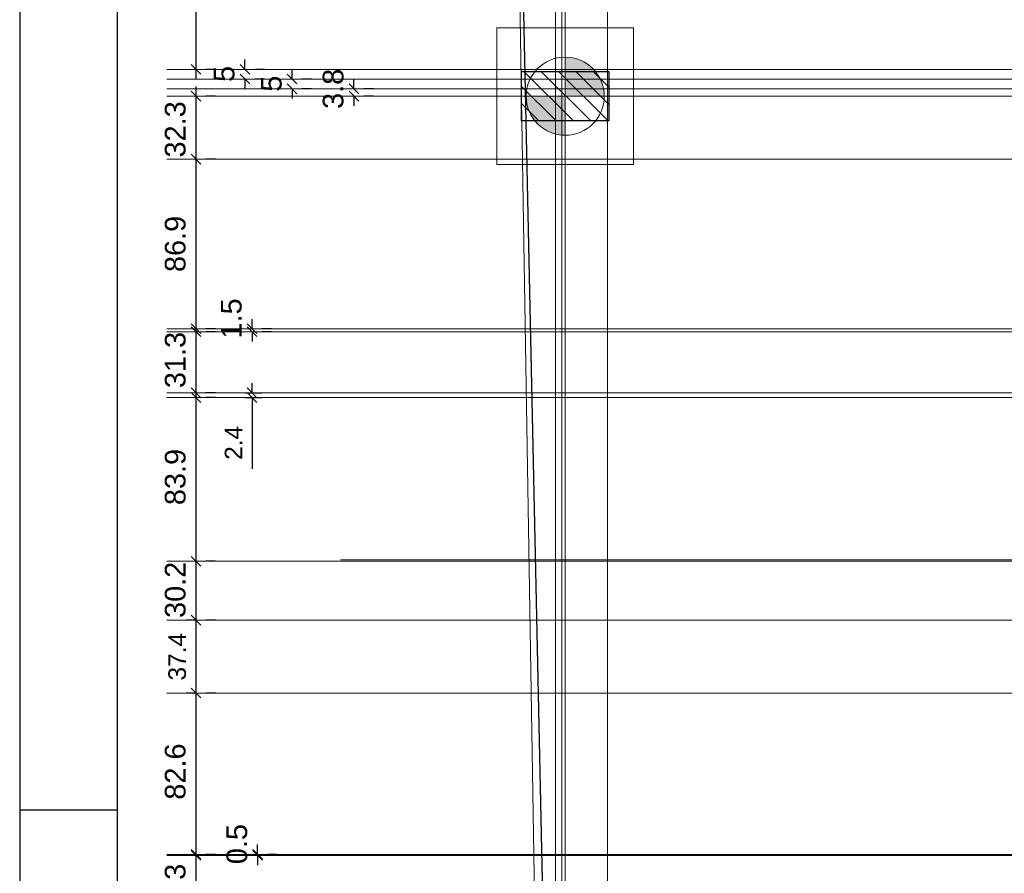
# Model space of a CAD drawing. Header units: millimetres. Extents: x 10 to 1250, y -62 to 528.
# Tile 17 of 256: x 10 to 20, y 38 to 47. Entities that reach past the tile are written whole.
import ezdxf

# ---------------------------------------------------------------- set-up
doc = ezdxf.new("R2010")
doc.units = ezdxf.units.MM
doc.header["$LTSCALE"] = 0.05
for name, color, linetype, lineweight in [('A-DETL-THIN', 151, 'Continuous', 18), ('LC-Cotas', 7, 'Continuous', 5), ('LC-Eixos', 160, 'Continuous', 5), ('LC-Estacas dos blocos', 7, 'Continuous', 5), ('LC-Hachuras dos pilares', 9, 'Continuous', 5), ('LC-Seção das fundações', 7, 'Continuous', 5), ('LC-Seção dos pilares', 4, 'Continuous', 30)]:
    doc.layers.add(name, color=color, linetype=linetype, lineweight=lineweight)
doc.layers.add('FOLHA_PADRÃO', color=7, linetype='Continuous')
doc.styles.add('Arial', font='arial.ttf')
doc.styles.get("Standard").update_dxf_attribs({"font": 'arial.ttf'})
doc.dimstyles.new('UM_50.000000', dxfattribs={"dimtxt": 0.18, "dimasz": 0.1, "dimexe": 0.1, "dimexo": 0.2, "dimgap": 0.1, "dimtad": 1, "dimdec": 1, "dimlfac": 50, "dimzin": 0, "dimdsep": 46, "dimtxsty": 'Standard', "dimblk": 'OBLIQUE', "dimcen": 0.09, "dimdle": 0.1, "dimadec": 1, "dimazin": 2, "dimtfac": 1, "dimtdec": 1, "dimtofl": 0, "dimtmove": 0, "dimatfit": 3, "dimldrblk": 'OBLIQUE', "dimfxl": 1, "dimtolj": 1, "dimarcsym": 1})

# ---------------------------------------------------------------- blocks, each defined once
blk = doc.blocks.new('A1EST. 1500')
at = {"layer": 'FOLHA_PADRÃO', "color": 1, "linetype": 'Continuous'}
blk.add_line((0, 59.4), (0, 0), dxfattribs=at)
at = {"layer": 'FOLHA_PADRÃO', "color": 1}
blk.add_line((1, 34.7), (0, 34.7), dxfattribs=at)
at = {"layer": 'FOLHA_PADRÃO', "color": 6, "linetype": 'Continuous'}
blk.add_lwpolyline([(149, 58.4), (149, 1), (1, 1), (1, 58.4), (149, 58.4)], dxfattribs=at)
blk = doc.blocks.new('_Oblique')
at = {"color": 0, "linetype": 'ByBlock', "lineweight": -2}
blk.add_line((-0.5, -0.5), (0.5, 0.5), dxfattribs=at)
blk = doc.blocks.new('*D119')
at = {"layer": 'Defpoints', "color": 0, "transparency": 16777216}
for p in [(12.123, 38.118), (12.123, 38.118), (12.123, 37.392)]:
    blk.add_point(p, dxfattribs=at)
at = {"layer": 'LC-Cotas', "color": 0, "lineweight": -2, "transparency": 16777216}
for p, q in [((12.123, 37.292), (12.123, 38.218)), ((12.323, 38.118), (12.223, 38.118)), ((12.323, 37.392), (12.223, 37.392))]:
    blk.add_line(p, q, dxfattribs=at)
at = {"layer": 'LC-Cotas', "color": 0, "lineweight": -2, "transparency": 16777216, "xscale": 0.1, "yscale": 0.1, "zscale": 0.1}
for p, rotation in [((12.123, 38.118), 90), ((12.123, 37.392), 270)]:
    blk.add_blockref('_Oblique', p, dxfattribs=dict(at, rotation=rotation))
at = {"layer": 'LC-Cotas', "transparency": 16777216, "insert": (11.911, 37.744), "char_height": 0.2118, "attachment_point": 5, "rotation": 90, "style": 'Arial'}
blk.add_mtext('\\A1;36.3', dxfattribs=at)
blk = doc.blocks.new('*D120')
at = {"layer": 'Defpoints', "color": 0, "transparency": 16777216}
for p in [(12.754, 38.128), (12.754, 38.128), (12.754, 38.118)]:
    blk.add_point(p, dxfattribs=at)
at = {"layer": 'LC-Cotas', "color": 0, "lineweight": -2, "transparency": 16777216}
for p, q in [((12.754, 38.128), (12.754, 38.228)), ((12.754, 38.118), (12.754, 38.018)), ((12.954, 38.128), (12.854, 38.128)), ((12.954, 38.118), (12.854, 38.118))]:
    blk.add_line(p, q, dxfattribs=at)
at = {"layer": 'LC-Cotas', "color": 0, "lineweight": -2, "transparency": 16777216, "xscale": 0.1, "yscale": 0.1, "zscale": 0.1}
for p, rotation in [((12.754, 38.128), 270), ((12.754, 38.118), 90)]:
    blk.add_blockref('_Oblique', p, dxfattribs=dict(at, rotation=rotation))
at = {"layer": 'LC-Cotas', "transparency": 16777216, "insert": (12.542, 38.234), "char_height": 0.2118, "attachment_point": 5, "rotation": 90, "style": 'Arial'}
blk.add_mtext('\\A1;0.5', dxfattribs=at)
blk = doc.blocks.new('*D121')
at = {"layer": 'Defpoints', "color": 0, "transparency": 16777216}
for p in [(12.123, 39.781), (12.123, 39.781), (12.123, 38.128)]:
    blk.add_point(p, dxfattribs=at)
at = {"layer": 'LC-Cotas', "color": 0, "lineweight": -2, "transparency": 16777216}
for p, q in [((12.123, 38.028), (12.123, 39.881)), ((12.323, 39.781), (12.223, 39.781)), ((12.323, 38.128), (12.223, 38.128))]:
    blk.add_line(p, q, dxfattribs=at)
at = {"layer": 'LC-Cotas', "color": 0, "lineweight": -2, "transparency": 16777216, "xscale": 0.1, "yscale": 0.1, "zscale": 0.1}
for p, rotation in [((12.123, 39.781), 90), ((12.123, 38.128), 270)]:
    blk.add_blockref('_Oblique', p, dxfattribs=dict(at, rotation=rotation))
at = {"layer": 'LC-Cotas', "transparency": 16777216, "insert": (11.911, 38.977), "char_height": 0.2118, "attachment_point": 5, "rotation": 90, "style": 'Arial'}
blk.add_mtext('\\A1;82.6', dxfattribs=at)
blk = doc.blocks.new('*D122')
at = {"layer": 'Defpoints', "color": 0, "transparency": 16777216}
for p in [(12.123, 41.132), (12.123, 41.132), (12.123, 40.528)]:
    blk.add_point(p, dxfattribs=at)
at = {"layer": 'LC-Cotas', "color": 0, "lineweight": -2, "transparency": 16777216}
for p, q in [((12.123, 40.428), (12.123, 41.232)), ((12.323, 41.132), (12.223, 41.132)), ((12.323, 40.528), (12.223, 40.528))]:
    blk.add_line(p, q, dxfattribs=at)
at = {"layer": 'LC-Cotas', "color": 0, "lineweight": -2, "transparency": 16777216, "xscale": 0.1, "yscale": 0.1, "zscale": 0.1}
for p, rotation in [((12.123, 41.132), 90), ((12.123, 40.528), 270)]:
    blk.add_blockref('_Oblique', p, dxfattribs=dict(at, rotation=rotation))
at = {"layer": 'LC-Cotas', "transparency": 16777216, "insert": (11.911, 40.839), "char_height": 0.2118, "attachment_point": 5, "rotation": 90, "style": 'Arial'}
blk.add_mtext('\\A1;30.2', dxfattribs=at)
blk = doc.blocks.new('*D123')
at = {"layer": 'Defpoints', "color": 0, "transparency": 16777216}
for p in [(12.123, 42.81), (12.123, 42.81), (12.123, 41.132)]:
    blk.add_point(p, dxfattribs=at)
at = {"layer": 'LC-Cotas', "color": 0, "lineweight": -2, "transparency": 16777216}
for p, q in [((12.123, 41.032), (12.123, 42.91)), ((12.323, 42.81), (12.223, 42.81)), ((12.323, 41.132), (12.223, 41.132))]:
    blk.add_line(p, q, dxfattribs=at)
at = {"layer": 'LC-Cotas', "color": 0, "lineweight": -2, "transparency": 16777216, "xscale": 0.1, "yscale": 0.1, "zscale": 0.1}
for p, rotation in [((12.123, 42.81), 90), ((12.123, 41.132), 270)]:
    blk.add_blockref('_Oblique', p, dxfattribs=dict(at, rotation=rotation))
at = {"layer": 'LC-Cotas', "transparency": 16777216, "insert": (11.911, 41.995), "char_height": 0.2118, "attachment_point": 5, "rotation": 90, "style": 'Arial'}
blk.add_mtext('\\A1;83.9', dxfattribs=at)
blk = doc.blocks.new('*D124')
at = {"layer": 'Defpoints', "color": 0, "transparency": 16777216}
for p in [(12.123, 43.484), (12.123, 43.484), (12.123, 42.858)]:
    blk.add_point(p, dxfattribs=at)
at = {"layer": 'LC-Cotas', "color": 0, "lineweight": -2, "transparency": 16777216}
for p, q in [((12.123, 42.758), (12.123, 43.584)), ((12.323, 43.484), (12.223, 43.484)), ((12.323, 42.858), (12.223, 42.858))]:
    blk.add_line(p, q, dxfattribs=at)
at = {"layer": 'LC-Cotas', "color": 0, "lineweight": -2, "transparency": 16777216, "xscale": 0.1, "yscale": 0.1, "zscale": 0.1}
for p, rotation in [((12.123, 43.484), 90), ((12.123, 42.858), 270)]:
    blk.add_blockref('_Oblique', p, dxfattribs=dict(at, rotation=rotation))
at = {"layer": 'LC-Cotas', "transparency": 16777216, "insert": (11.911, 43.194), "char_height": 0.2118, "attachment_point": 5, "rotation": 90, "style": 'Arial'}
blk.add_mtext('\\A1;31.3', dxfattribs=at)
blk = doc.blocks.new('*D125')
at = {"layer": 'Defpoints', "color": 0, "transparency": 16777216}
for p in [(12.697, 43.514), (12.697, 43.514), (12.697, 43.484)]:
    blk.add_point(p, dxfattribs=at)
at = {"layer": 'LC-Cotas', "color": 0, "lineweight": -2, "transparency": 16777216}
for p, q in [((12.697, 43.514), (12.697, 43.614)), ((12.697, 43.484), (12.697, 43.384)), ((12.897, 43.514), (12.797, 43.514)), ((12.897, 43.484), (12.797, 43.484))]:
    blk.add_line(p, q, dxfattribs=at)
at = {"layer": 'LC-Cotas', "color": 0, "lineweight": -2, "transparency": 16777216, "xscale": 0.1, "yscale": 0.1, "zscale": 0.1}
for p, rotation in [((12.697, 43.514), 270), ((12.697, 43.484), 90)]:
    blk.add_blockref('_Oblique', p, dxfattribs=dict(at, rotation=rotation))
at = {"layer": 'LC-Cotas', "transparency": 16777216, "insert": (12.485, 43.62), "char_height": 0.2118, "attachment_point": 5, "rotation": 90, "style": 'Arial'}
blk.add_mtext('\\A1;1.5', dxfattribs=at)
blk = doc.blocks.new('*D126')
at = {"layer": 'Defpoints', "color": 0, "transparency": 16777216}
for p in [(12.123, 45.252), (12.123, 45.252), (12.123, 43.514)]:
    blk.add_point(p, dxfattribs=at)
at = {"layer": 'LC-Cotas', "color": 0, "lineweight": -2, "transparency": 16777216}
for p, q in [((12.123, 43.414), (12.123, 45.352)), ((12.323, 45.252), (12.223, 45.252)), ((12.323, 43.514), (12.223, 43.514))]:
    blk.add_line(p, q, dxfattribs=at)
at = {"layer": 'LC-Cotas', "color": 0, "lineweight": -2, "transparency": 16777216, "xscale": 0.1, "yscale": 0.1, "zscale": 0.1}
for p, rotation in [((12.123, 45.252), 90), ((12.123, 43.514), 270)]:
    blk.add_blockref('_Oblique', p, dxfattribs=dict(at, rotation=rotation))
at = {"layer": 'LC-Cotas', "transparency": 16777216, "insert": (11.911, 44.383), "char_height": 0.2118, "attachment_point": 5, "rotation": 90, "style": 'Arial'}
blk.add_mtext('\\A1;86.9', dxfattribs=at)
blk = doc.blocks.new('*D127')
at = {"layer": 'Defpoints', "color": 0, "transparency": 16777216}
for p in [(12.123, 45.897), (12.123, 45.897), (12.123, 45.252)]:
    blk.add_point(p, dxfattribs=at)
at = {"layer": 'LC-Cotas', "color": 0, "lineweight": -2, "transparency": 16777216}
for p, q in [((12.123, 45.152), (12.123, 45.997)), ((12.323, 45.897), (12.223, 45.897)), ((12.323, 45.252), (12.223, 45.252))]:
    blk.add_line(p, q, dxfattribs=at)
at = {"layer": 'LC-Cotas', "color": 0, "lineweight": -2, "transparency": 16777216, "xscale": 0.1, "yscale": 0.1, "zscale": 0.1}
for p, rotation in [((12.123, 45.897), 90), ((12.123, 45.252), 270)]:
    blk.add_blockref('_Oblique', p, dxfattribs=dict(at, rotation=rotation))
at = {"layer": 'LC-Cotas', "transparency": 16777216, "insert": (11.911, 45.557), "char_height": 0.2118, "attachment_point": 5, "rotation": 90, "style": 'Arial'}
blk.add_mtext('\\A1;32.3', dxfattribs=at)
blk = doc.blocks.new('*D128')
at = {"layer": 'Defpoints', "color": 0, "transparency": 16777216}
for p in [(13.74, 45.972), (13.74, 45.972), (13.74, 45.897)]:
    blk.add_point(p, dxfattribs=at)
at = {"layer": 'LC-Cotas', "color": 0, "lineweight": -2, "transparency": 16777216}
for p, q in [((13.74, 45.972), (13.74, 46.072)), ((13.74, 45.897), (13.74, 45.797)), ((13.94, 45.972), (13.84, 45.972)), ((13.94, 45.897), (13.84, 45.897))]:
    blk.add_line(p, q, dxfattribs=at)
at = {"layer": 'LC-Cotas', "color": 0, "lineweight": -2, "transparency": 16777216, "xscale": 0.1, "yscale": 0.1, "zscale": 0.1}
for p, rotation in [((13.74, 45.972), 270), ((13.74, 45.897), 90)]:
    blk.add_blockref('_Oblique', p, dxfattribs=dict(at, rotation=rotation))
at = {"layer": 'LC-Cotas', "transparency": 16777216, "insert": (13.528, 45.972), "char_height": 0.2118, "attachment_point": 5, "rotation": 90, "style": 'Arial'}
blk.add_mtext('\\A1;3.8', dxfattribs=at)
blk = doc.blocks.new('*D129')
at = {"layer": 'Defpoints', "color": 0, "transparency": 16777216}
for p in [(13.107, 46.072), (13.107, 46.072), (13.107, 45.972)]:
    blk.add_point(p, dxfattribs=at)
at = {"layer": 'LC-Cotas', "color": 0, "lineweight": -2, "transparency": 16777216}
for p, q in [((13.107, 46.072), (13.107, 46.172)), ((13.307, 46.072), (13.207, 46.072)), ((13.107, 45.972), (13.107, 45.872)), ((13.307, 45.972), (13.207, 45.972))]:
    blk.add_line(p, q, dxfattribs=at)
at = {"layer": 'LC-Cotas', "color": 0, "lineweight": -2, "transparency": 16777216, "xscale": 0.1, "yscale": 0.1, "zscale": 0.1}
for p, rotation in [((13.107, 46.072), 270), ((13.107, 45.972), 90)]:
    blk.add_blockref('_Oblique', p, dxfattribs=dict(at, rotation=rotation))
at = {"layer": 'LC-Cotas', "transparency": 16777216, "insert": (12.895, 46.025), "char_height": 0.2118, "attachment_point": 5, "rotation": 90, "style": 'Arial'}
blk.add_mtext('\\A1;5', dxfattribs=at)
blk = doc.blocks.new('*D130')
at = {"layer": 'Defpoints', "color": 0, "transparency": 16777216}
for p in [(12.624, 46.172), (12.624, 46.172), (12.624, 46.072)]:
    blk.add_point(p, dxfattribs=at)
at = {"layer": 'LC-Cotas', "color": 0, "lineweight": -2, "transparency": 16777216}
for p, q in [((12.624, 46.172), (12.624, 46.272)), ((12.824, 46.172), (12.724, 46.172)), ((12.624, 46.072), (12.624, 45.972)), ((12.824, 46.072), (12.724, 46.072))]:
    blk.add_line(p, q, dxfattribs=at)
at = {"layer": 'LC-Cotas', "color": 0, "lineweight": -2, "transparency": 16777216, "xscale": 0.1, "yscale": 0.1, "zscale": 0.1}
for p, rotation in [((12.624, 46.172), 270), ((12.624, 46.072), 90)]:
    blk.add_blockref('_Oblique', p, dxfattribs=dict(at, rotation=rotation))
at = {"layer": 'LC-Cotas', "transparency": 16777216, "insert": (12.412, 46.125), "char_height": 0.2118, "attachment_point": 5, "rotation": 90, "style": 'Arial'}
blk.add_mtext('\\A1;5', dxfattribs=at)
blk = doc.blocks.new('*D131')
at = {"layer": 'Defpoints', "color": 0, "transparency": 16777216}
for p in [(12.123, 48.476), (12.123, 48.476), (12.123, 46.172)]:
    blk.add_point(p, dxfattribs=at)
at = {"layer": 'LC-Cotas', "color": 0, "lineweight": -2, "transparency": 16777216}
for p, q in [((12.123, 46.072), (12.123, 48.576)), ((12.323, 48.476), (12.223, 48.476)), ((12.323, 46.172), (12.223, 46.172))]:
    blk.add_line(p, q, dxfattribs=at)
at = {"layer": 'LC-Cotas', "color": 0, "lineweight": -2, "transparency": 16777216, "xscale": 0.1, "yscale": 0.1, "zscale": 0.1}
for p, rotation in [((12.123, 48.476), 90), ((12.123, 46.172), 270)]:
    blk.add_blockref('_Oblique', p, dxfattribs=dict(at, rotation=rotation))
at = {"layer": 'LC-Cotas', "transparency": 16777216, "insert": (11.911, 47.324), "char_height": 0.2118, "attachment_point": 5, "rotation": 90, "style": 'Arial'}
blk.add_mtext('\\A1;115.2', dxfattribs=at)
blk = doc.blocks.new('001')
at = {"layer": 'A-DETL-THIN', "color": 254}
blk.add_line((-29.0356, 13.201), (-28.852, 2.0738), dxfattribs=at)
blk = doc.blocks.new('*D195')
at = {"color": 0, "lineweight": -2, "ltscale": 0.05, "transparency": 16777216}
for p, q in [((12.123, 39.681), (12.123, 40.628)), ((12.123, 40.528), (12.023, 40.528)), ((12.123, 39.781), (12.023, 39.781))]:
    blk.add_line(p, q, dxfattribs=at)
at = {"layer": 'Defpoints', "color": 0, "ltscale": 0.05, "transparency": 16777216}
for p in [(12.123, 40.528), (12.323, 40.528), (12.323, 39.781)]:
    blk.add_point(p, dxfattribs=at)
at = {"color": 0, "lineweight": -2, "ltscale": 0.05, "transparency": 16777216, "xscale": 0.1, "yscale": 0.1, "zscale": 0.1}
for p, rotation in [((12.123, 40.528), 90), ((12.123, 39.781), 270)]:
    blk.add_blockref('_Oblique', p, dxfattribs=dict(at, rotation=rotation))
at = {"color": 0, "ltscale": 0.05, "transparency": 16777216, "insert": (11.931, 40.154), "char_height": 0.18, "attachment_point": 5, "rotation": 90}
blk.add_mtext('\\A1;37.4', dxfattribs=at)
blk = doc.blocks.new('*D211')
at = {"color": 0, "lineweight": -2, "ltscale": 0.05, "transparency": 16777216}
for p, q in [((12.697, 42.858), (12.697, 42.958)), ((12.625, 42.858), (12.797, 42.858)), ((12.625, 42.81), (12.797, 42.81)), ((12.697, 42.81), (12.697, 42.08))]:
    blk.add_line(p, q, dxfattribs=at)
at = {"layer": 'Defpoints', "color": 0, "ltscale": 0.05, "transparency": 16777216}
for p in [(12.425, 42.858), (12.425, 42.81), (12.697, 42.81)]:
    blk.add_point(p, dxfattribs=at)
at = {"color": 0, "lineweight": -2, "ltscale": 0.05, "transparency": 16777216, "xscale": 0.1, "yscale": 0.1, "zscale": 0.1}
for p, rotation in [((12.697, 42.858), 270), ((12.697, 42.81), 90)]:
    blk.add_blockref('_Oblique', p, dxfattribs=dict(at, rotation=rotation))
at = {"color": 0, "ltscale": 0.05, "transparency": 16777216, "insert": (12.507, 42.345), "char_height": 0.18, "attachment_point": 5, "rotation": 90}
blk.add_mtext('\\A1;2.4', dxfattribs=at)

msp = doc.modelspace()

# ---------------------------------------------------------------- hatches: boundary and pattern name
at = {"layer": 'LC-Estacas dos blocos', "linetype": 'Continuous'}
for points in [[(16.2903, 46.0003), (16.2503, 46.0968), (16.1867, 46.1796), (16.1039, 46.2432), (16.0074, 46.2831), (15.9039, 46.2968), (15.9039, 45.8968), (16.3039, 45.8968), (16.2903, 46.0003)], [(15.8004, 45.5104), (15.9039, 45.4968), (15.9039, 45.8968), (15.5039, 45.8968), (15.5175, 45.7932), (15.5575, 45.6968), (15.621, 45.6139), (15.7039, 45.5504), (15.8004, 45.5104)]]:
    msp.add_hatch(color=256, dxfattribs=at).paths.add_polyline_path(points)
at = {"layer": 'LC-Hachuras dos pilares', "linetype": 'Continuous'}
h = msp.add_hatch(dxfattribs=at)
h.set_pattern_fill('ANSI31', color=256, angle=90, style=0)
h.set_pattern_definition([(135, (15.30388, 54.98977), (-0.0883883, -0.0883883), [])])
h.paths.add_polyline_path([(15.4539, 46.1468), (15.4539, 45.6468), (16.3539, 45.6468), (16.3539, 46.1468), (15.4539, 46.1468)])

# ---------------------------------------------------------------- linework, layer by layer
at = {"color": 12, "ltscale": 0.05}
msp.add_lwpolyline([(15.3039, 54.9898), (22.9229, 54.8338), (23.1787, 46.2166), (35.8031, 46.349), (35.8038, 57.1232), (43.3297, 56.8524), (45.9634, 56.6271), (63.3939, 53.0092), (79.7234, 49.6198), (93.3669, 46.7879), (110.3935, 43.2613), (129.2288, 39.9755), (123.7854, 22.8227), (95.1013, 26.4892), (95.1262, 26.6876), (84.3797, 28.0388), (63.5831, 28.1077), (47.4757, 28.1064), (23.1787, 27.8194), (15.8865, 27.9118), (15.3039, 54.9898)], dxfattribs=at)
at = {"layer": 'LC-Eixos'}
for p, q in [((15.8039, 57.649), (15.8039, 23.0158)), ((15.8673, 57.649), (15.8673, 23.0158)), ((15.9039, 57.649), (15.9039, 23.0158)), ((16.3365, 57.649), (16.3365, 23.0158)), ((11.8229, 46.1718), (135.0142, 46.1718)), ((11.8229, 46.0718), (135.0142, 46.0718)), ((11.8229, 45.9718), (135.0142, 45.9718)), ((11.8229, 45.8968), (135.0142, 45.8968)), ((11.8229, 45.2518), (135.0142, 45.2518)), ((11.8229, 43.5138), (135.0142, 43.5138)), ((11.8229, 43.4838), (135.0142, 43.4838)), ((11.8229, 42.8582), (135.0142, 42.8582)), ((11.8229, 42.8101), (131.5774, 42.8101)), ((13.6039, 41.1456), (131.5774, 41.1456)), ((11.8229, 41.1318), (135.0142, 41.1318)), ((11.8229, 40.5278), (135.0142, 40.5278)), ((11.8229, 39.7805), (131.5774, 39.7805)), ((11.8229, 38.1278), (135.0142, 38.1278)), ((11.8229, 38.1178), (135.0142, 38.1178))]:
    msp.add_line(p, q, dxfattribs=at)
at = {"layer": 'LC-Estacas dos blocos'}
for p, q in [((15.9039, 45.4968), (15.9039, 46.2968)), ((15.5039, 45.8968), (16.3039, 45.8968))]:
    msp.add_line(p, q, dxfattribs=at)
msp.add_circle((15.9039, 45.8968), 0.4, dxfattribs=at)
at = {"layer": 'LC-Seção das fundações'}
msp.add_lwpolyline([(15.2039, 46.5968), (15.2039, 45.1968), (16.6039, 45.1968), (16.6039, 46.5968), (15.2039, 46.5968)], close=True, dxfattribs=at)
at = {"layer": 'LC-Seção dos pilares'}
msp.add_lwpolyline([(15.4539, 46.1468), (15.4539, 45.6468), (16.3539, 45.6468), (16.3539, 46.1468), (15.4539, 46.1468)], close=True, dxfattribs=at)

# ---------------------------------------------------------------- block references
msp.add_blockref('A1EST. 1500', (10.3174, 3.8801))
at = {"xscale": 2, "yscale": 2, "zscale": 2}
msp.add_blockref('001', (73.3751, 28.5877), dxfattribs=at)

# ---------------------------------------------------------------- dimensions: what is measured, and where the dimension line sits
at = {"ltscale": 0.05}
for base, p1, p2, picture, middle in [((12.6971, 42.8101), (12.4253, 42.8582), (12.4253, 42.8101), '*D211', (12.5067, 42.3451)), ((12.1229, 40.5278), (12.3229, 39.7805), (12.3229, 40.5278), '*D195', (11.9309, 40.1541))]:
    dim = msp.add_linear_dim(base=base, p1=p1, p2=p2, angle=90, dimstyle='UM_50.000000', dxfattribs=at)
    dim.commit()
    dim.dimension.update_dxf_attribs({"geometry": picture, "text_midpoint": middle})
at = {"layer": 'LC-Cotas'}
for base, p1, p2, override, picture, middle in [((12.1229, 48.476), (12.1229, 46.1718), (12.1229, 48.476), {"dimtxt": 0.2118, "dimasz": 0.1, "dimexe": 0.1, "dimexo": 0.2, "dimtad": 1, "dimtih": 0, "dimtoh": 0, "dimdec": 1, "dimlfac": 50, "dimzin": 8, "dimtxsty": 'Arial', "dimblk": 'Oblique', "dimblk1": 'Oblique', "dimblk2": 'Oblique', "dimsah": 1, "dimdle": 0.1, "dimse1": 0, "dimse2": 0, "dimclrt": 256, "dimadec": 1, "dimazin": 3, "dimtmove": 2, "dimldrblk": 'Oblique'}, '*D131', (11.9111, 47.3239)), ((12.6235, 46.1718), (12.6235, 46.0718), (12.6235, 46.1718), {"dimtxt": 0.2118, "dimzin": 8, "dimtxsty": 'Arial', "dimblk1": 'Oblique', "dimblk2": 'Oblique', "dimsah": 1, "dimclrt": 256, "dimazin": 3, "dimtmove": 2}, '*D130', (12.4117, 46.125)), ((13.7395939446, 45.971772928), (13.7395939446, 45.896772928), (13.7395939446, 45.971772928), {"dimtxt": 0.2118, "dimzin": 8, "dimtxsty": 'Arial', "dimblk1": 'Oblique', "dimblk2": 'Oblique', "dimsah": 1, "dimclrt": 256, "dimazin": 3, "dimtmove": 2}, '*D128', (13.5277939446, 45.971772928)), ((13.1067, 46.0718), (13.1067, 45.9718), (13.1067, 46.0718), {"dimtxt": 0.2118, "dimzin": 8, "dimtxsty": 'Arial', "dimblk1": 'Oblique', "dimblk2": 'Oblique', "dimsah": 1, "dimclrt": 256, "dimazin": 3, "dimtmove": 2}, '*D129', (12.8949, 46.0252)), ((12.1229101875, 45.896772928), (12.1229101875, 45.251772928), (12.1229101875, 45.896772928), {"dimtxt": 0.2118, "dimzin": 8, "dimtxsty": 'Arial', "dimblk1": 'Oblique', "dimblk2": 'Oblique', "dimsah": 1, "dimclrt": 256, "dimazin": 3, "dimtmove": 2}, '*D127', (11.9111101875, 45.5565466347)), ((12.1229, 45.2518), (12.1229, 43.5138), (12.1229, 45.2518), {"dimtxt": 0.2118, "dimasz": 0.1, "dimexe": 0.1, "dimexo": 0.2, "dimtad": 1, "dimtih": 0, "dimtoh": 0, "dimdec": 1, "dimlfac": 50, "dimzin": 8, "dimtxsty": 'Arial', "dimblk": 'Oblique', "dimblk1": 'Oblique', "dimblk2": 'Oblique', "dimsah": 1, "dimdle": 0.1, "dimse1": 0, "dimse2": 0, "dimclrt": 256, "dimadec": 1, "dimazin": 3, "dimtmove": 2, "dimldrblk": 'Oblique'}, '*D126', (11.9111, 44.3828)), ((12.6971, 43.5138), (12.6971, 43.4838), (12.6971, 43.5138), {"dimtxt": 0.2118, "dimasz": 0.1, "dimexe": 0.1, "dimexo": 0.2, "dimtad": 1, "dimtih": 0, "dimtoh": 0, "dimdec": 1, "dimlfac": 50, "dimzin": 8, "dimtxsty": 'Arial', "dimblk": 'Oblique', "dimblk1": 'Oblique', "dimblk2": 'Oblique', "dimsah": 1, "dimdle": 0.1, "dimse1": 0, "dimse2": 0, "dimclrt": 256, "dimadec": 1, "dimazin": 3, "dimtmove": 2, "dimldrblk": 'Oblique'}, '*D125', (12.4853, 43.6197)), ((12.1229, 43.4838), (12.1229, 42.8582), (12.1229, 43.4838), {"dimtxt": 0.2118, "dimzin": 8, "dimtxsty": 'Arial', "dimblk1": 'Oblique', "dimblk2": 'Oblique', "dimsah": 1, "dimclrt": 256, "dimazin": 3, "dimtmove": 2}, '*D124', (11.9111, 43.1943)), ((12.1229, 42.8101), (12.1229, 41.1318), (12.1229, 42.8101), {"dimtxt": 0.2118, "dimasz": 0.1, "dimexe": 0.1, "dimexo": 0.2, "dimtad": 1, "dimtih": 0, "dimtoh": 0, "dimdec": 1, "dimlfac": 50, "dimzin": 8, "dimtxsty": 'Arial', "dimblk": 'Oblique', "dimblk1": 'Oblique', "dimblk2": 'Oblique', "dimsah": 1, "dimdle": 0.1, "dimse1": 0, "dimse2": 0, "dimclrt": 256, "dimadec": 1, "dimazin": 3, "dimtmove": 2, "dimldrblk": 'Oblique'}, '*D123', (11.9111, 41.995)), ((12.1229, 41.1318), (12.1229, 40.5278), (12.1229, 41.1318), {"dimtxt": 0.2118, "dimzin": 8, "dimtxsty": 'Arial', "dimblk1": 'Oblique', "dimblk2": 'Oblique', "dimsah": 1, "dimclrt": 256, "dimazin": 3, "dimtmove": 2}, '*D122', (11.9111, 40.8385)), ((12.1229, 39.7805), (12.1229, 38.1278), (12.1229, 39.7805), {"dimtxt": 0.2118, "dimzin": 8, "dimtxsty": 'Arial', "dimblk1": 'Oblique', "dimblk2": 'Oblique', "dimsah": 1, "dimclrt": 256, "dimazin": 3, "dimtmove": 2}, '*D121', (11.9111, 38.9768)), ((12.7542, 38.1278), (12.7542, 38.1178), (12.7542, 38.1278), {"dimtxt": 0.2118, "dimasz": 0.1, "dimexe": 0.1, "dimexo": 0.2, "dimtad": 1, "dimtih": 0, "dimtoh": 0, "dimdec": 1, "dimlfac": 50, "dimzin": 8, "dimtxsty": 'Arial', "dimblk": 'Oblique', "dimblk1": 'Oblique', "dimblk2": 'Oblique', "dimsah": 1, "dimdle": 0.1, "dimse1": 0, "dimse2": 0, "dimclrt": 256, "dimadec": 1, "dimazin": 3, "dimtmove": 2, "dimldrblk": 'Oblique'}, '*D120', (12.5424, 38.2337)), ((12.1229, 38.1178), (12.1229, 37.3918), (12.1229, 38.1178), {"dimtxt": 0.2118, "dimzin": 8, "dimtxsty": 'Arial', "dimblk1": 'Oblique', "dimblk2": 'Oblique', "dimsah": 1, "dimclrt": 256, "dimazin": 3, "dimtmove": 2}, '*D119', (11.9111, 37.7435))]:
    dim = msp.add_linear_dim(base=base, p1=p1, p2=p2, angle=90, dimstyle='UM_50.000000', override=override, dxfattribs=at)
    dim.commit()
    dim.dimension.update_dxf_attribs({"geometry": picture, "text_midpoint": middle, "dimtype": 160, "text_rotation": 90})

doc.saveas('drawing.dxf')
